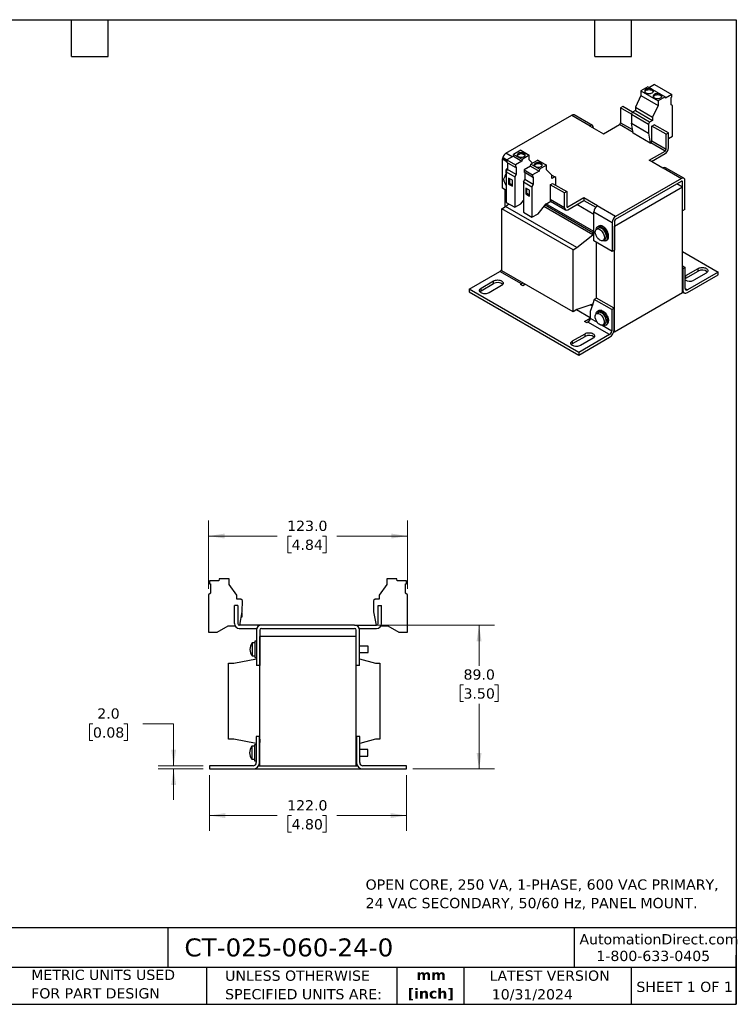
# Model space of a CAD drawing. Header units: millimetres. Extents: x 19 to 819, y 19 to 629.
# Tile 2 of 2: x 376 to 819, y 19 to 629. Entities that reach past the tile are written whole.
import ezdxf

# ---------------------------------------------------------------- set-up
doc = ezdxf.new("R2010")
doc.units = ezdxf.units.MM
doc.header["$LTSCALE"] = 3
doc.linetypes.add('SLD-Solid', pattern=[0])
doc.layers.add('TEXT', color=140, linetype='SLD-Solid', lineweight=25)
doc.styles.add('SLDTEXTSTYLE0', font='VERDANA.TTF')
doc.styles.add('SLDTEXTSTYLE1', font='VERDANAB.TTF')
doc.dimstyles.new('SLDDIMSTYLE0', dxfattribs={"dimtxt": 6.474023, "dimasz": 9.906, "dimexe": 0, "dimexo": 0.0625, "dimgap": 1.618506, "dimtad": 0, "dimtih": 1, "dimtoh": 1, "dimrnd": 1e-09, "dimzin": 4, "dimdsep": 46, "dimtxsty": 'SLDTEXTSTYLE0', "dimsah": 1, "dimcen": 0.09, "dimadec": 0, "dimazin": 1, "dimtfac": 1, "dimtofl": 0, "dimtmove": 0, "dimatfit": 3, "dimfxl": 0, "dimfrac": 2, "dimtolj": 1, "dimtzin": 12, "dimarcsym": 0})
doc.dimstyles.new('SLDDIMSTYLE2', dxfattribs={"dimtxt": 6.474023, "dimasz": 9.906, "dimexe": 0, "dimexo": 0.0625, "dimgap": 1.618506, "dimtad": 0, "dimtih": 1, "dimtoh": 1, "dimrnd": 1e-09, "dimzin": 4, "dimdsep": 46, "dimtxsty": 'SLDTEXTSTYLE0', "dimsah": 1, "dimcen": 0.09, "dimadec": 0, "dimazin": 1, "dimtfac": 1, "dimtmove": 0, "dimatfit": 0, "dimfxl": 0, "dimfrac": 2, "dimtolj": 1, "dimtzin": 12, "dimarcsym": 0})

# ---------------------------------------------------------------- blocks, each defined once
blk = doc.blocks.new('_D_2')
at = {"color": 7, "linetype": 'SLD-Solid', "lineweight": 0}
for p, q in [((493.09, 160.97), (493.09, 126.39)), ((615.09, 160.97), (615.09, 126.39)), ((493.09, 135.91), (535.12, 135.91)), ((543.9, 135.91), (541.72, 135.91)), ((541.72, 135.91), (541.72, 125.62)), ((563.13, 135.91), (565.31, 135.91)), ((565.31, 135.91), (565.31, 125.62)), ((615.09, 135.91), (571.91, 135.91)), ((541.72, 125.62), (543.9, 125.62)), ((565.31, 125.62), (563.13, 125.62))]:
    blk.add_line(p, q, dxfattribs=at)
at = {"color": 7, "linetype": 'SLD-Solid', "lineweight": 18}
for points in [[(493.09, 135.91), (503, 134.39), (503, 137.44)], [(615.09, 135.91), (605.19, 137.44), (605.19, 134.39)]]:
    blk.add_solid(points, dxfattribs=at)
at = {"color": 7, "linetype": 'SLD-Solid', "lineweight": 18, "char_height": 6.35, "attachment_point": 1, "style": 'SLDTEXTSTYLE0'}
for s, insert in [('122.0', (541.2, 145.43)), ('4.80', (543.9, 133.69))]:
    blk.add_mtext(s, dxfattribs=dict(at, insert=insert))
blk = doc.blocks.new('_D_3')
at = {"color": 7, "linetype": 'SLD-Solid', "lineweight": 0}
for p, q in [((421, 192.75), (418.82, 192.75)), ((418.82, 192.75), (418.82, 182.46)), ((440.23, 192.75), (442.41, 192.75)), ((442.41, 192.75), (442.41, 182.46)), ((451.91, 192.75), (470.96, 192.75)), ((470.96, 192.75), (470.96, 166.78)), ((418.82, 182.46), (421, 182.46)), ((442.41, 182.46), (440.23, 182.46)), ((489.28, 166.78), (461.43, 166.78)), ((489.28, 164.78), (461.43, 164.78)), ((470.96, 164.78), (470.96, 145.73))]:
    blk.add_line(p, q, dxfattribs=at)
at = {"color": 7, "linetype": 'SLD-Solid', "lineweight": 18}
for points in [[(470.96, 166.78), (472.48, 176.68), (469.44, 176.68)], [(470.96, 164.78), (469.44, 154.87), (472.48, 154.87)]]:
    blk.add_solid(points, dxfattribs=at)
at = {"color": 7, "linetype": 'SLD-Solid', "lineweight": 18, "char_height": 6.35, "attachment_point": 1, "style": 'SLDTEXTSTYLE0'}
for s, insert in [('2.0', (423.69, 202.26)), ('0.08', (421, 190.53))]:
    blk.add_mtext(s, dxfattribs=dict(at, insert=insert))
blk = doc.blocks.new('_D_4')
at = {"color": 7, "linetype": 'SLD-Solid', "lineweight": 0}
for p, q in [((586.75, 253.78), (669.5, 253.78)), ((659.97, 253.78), (659.97, 228.64)), ((650.35, 216.9), (648.18, 216.9)), ((648.18, 216.9), (648.18, 206.61)), ((669.59, 216.9), (671.77, 216.9)), ((671.77, 216.9), (671.77, 206.61)), ((648.18, 206.61), (650.35, 206.61)), ((659.97, 164.78), (659.97, 205.16)), ((671.77, 206.61), (669.59, 206.61)), ((618.9, 164.78), (669.5, 164.78))]:
    blk.add_line(p, q, dxfattribs=at)
at = {"color": 7, "linetype": 'SLD-Solid', "lineweight": 18}
for points in [[(659.97, 253.78), (658.45, 243.87), (661.5, 243.87)], [(659.97, 164.78), (661.5, 174.68), (658.45, 174.68)]]:
    blk.add_solid(points, dxfattribs=at)
at = {"color": 7, "linetype": 'SLD-Solid', "lineweight": 18, "char_height": 6.35, "attachment_point": 1, "style": 'SLDTEXTSTYLE0'}
for s, insert in [('89.0', (650.35, 226.41)), ('3.50', (650.35, 214.68))]:
    blk.add_mtext(s, dxfattribs=dict(at, insert=insert))
blk = doc.blocks.new('_D_5')
at = {"color": 7, "linetype": 'SLD-Solid', "lineweight": 0}
for p, q in [((492.59, 276.28), (492.59, 318.49)), ((615.59, 276.28), (615.59, 318.49)), ((492.59, 308.96), (535.12, 308.96)), ((543.9, 308.96), (541.72, 308.96)), ((541.72, 308.96), (541.72, 298.67)), ((563.13, 308.96), (565.31, 308.96)), ((565.31, 308.96), (565.31, 298.67)), ((615.59, 308.96), (571.91, 308.96)), ((541.72, 298.67), (543.9, 298.67)), ((565.31, 298.67), (563.13, 298.67))]:
    blk.add_line(p, q, dxfattribs=at)
at = {"color": 7, "linetype": 'SLD-Solid', "lineweight": 18}
for points in [[(492.59, 308.96), (502.5, 307.44), (502.5, 310.49)], [(615.59, 308.96), (605.69, 310.49), (605.69, 307.44)]]:
    blk.add_solid(points, dxfattribs=at)
at = {"color": 7, "linetype": 'SLD-Solid', "lineweight": 18, "char_height": 6.35, "attachment_point": 1, "style": 'SLDTEXTSTYLE0'}
for s, insert in [('123.0', (541.2, 318.48)), ('4.84', (543.9, 306.74))]:
    blk.add_mtext(s, dxfattribs=dict(at, insert=insert))

msp = doc.modelspace()

# ---------------------------------------------------------------- linework, layer by layer
for p, q in [((764.474, 587.111), (760.111, 584.592)), ((764.474, 587.111), (775.081, 580.987)), ((768.629, 588.447), (765.394, 586.58)), ((768.629, 588.447), (779.236, 582.324)), ((760.111, 581.734), (756.682, 574.402)), ((760.111, 584.592), (760.111, 581.734)), ((760.111, 584.592), (770.718, 578.469)), ((760.111, 581.734), (770.718, 575.611)), ((775.081, 580.987), (770.718, 578.469)), ((775.243, 580.02), (775.081, 580.987)), ((779.236, 582.324), (775.243, 580.02)), ((778.814, 580.567), (779.236, 580.81)), ((778.814, 575.946), (778.814, 580.567)), ((779.236, 580.81), (779.236, 582.324)), ((748.903, 574.854), (747.489, 574.037)), ((754.219, 570.152), (747.489, 574.037)), ((747.489, 574.037), (747.489, 564.892)), ((754.914, 571.384), (748.903, 574.854)), ((756.682, 574.402), (767.288, 568.279)), ((756.682, 574.402), (756.682, 572.405)), ((770.718, 575.611), (767.288, 568.279)), ((770.718, 578.469), (770.718, 575.611)), ((779.663, 575.456), (778.814, 575.946)), ((779.663, 556.594), (779.663, 575.456)), ((676.531, 545.972), (717.331, 569.525)), ((717.331, 569.525), (728.645, 562.994)), ((730.145, 563.142), (718.831, 569.674)), ((754.219, 570.181), (754.914, 571.385)), ((754.219, 570.181), (764.825, 564.058)), ((754.219, 570.181), (754.304, 564.61)), ((756.682, 572.405), (754.914, 571.385)), ((765.52, 565.261), (754.914, 571.385)), ((756.682, 572.405), (767.288, 566.282)), ((767.288, 568.279), (767.288, 566.282)), ((728.645, 562.994), (728.397, 562.851)), ((728.397, 562.851), (736.883, 557.952)), ((730.766, 561.483), (730.766, 561.769)), ((736.883, 557.952), (746.782, 563.667)), ((755.284, 558.76), (746.782, 563.667)), ((747.489, 564.892), (754.981, 560.567)), ((754.304, 564.61), (764.91, 558.487)), ((755.343, 558.404), (754.304, 564.61)), ((765.52, 565.261), (764.825, 564.058)), ((764.825, 564.058), (764.91, 558.487)), ((767.288, 566.282), (765.52, 565.261)), ((766.935, 562.812), (768.349, 563.628)), ((766.935, 553.666), (766.935, 562.812)), ((775.774, 557.709), (766.935, 562.812)), ((777.188, 558.526), (768.349, 563.628)), ((765.95, 552.281), (755.343, 558.404)), ((764.91, 558.487), (765.95, 552.281)), ((775.774, 557.709), (777.188, 558.526)), ((775.774, 548.564), (775.774, 557.709)), ((777.188, 549.38), (777.188, 558.526)), ((777.188, 555.165), (779.663, 556.594)), ((765.95, 552.281), (766.228, 552.442)), ((775.066, 547.339), (766.228, 552.442)), ((766.935, 553.666), (775.774, 548.564)), ((674.454, 542.412), (674.854, 543.105)), ((677.206, 541.748), (674.854, 543.105)), ((680.488, 543.688), (676.531, 545.972)), ((681.198, 544.098), (677.206, 541.793)), ((681.198, 544.098), (681.36, 545.253)), ((681.198, 544.098), (686.501, 541.036)), ((685.723, 547.772), (681.36, 545.253)), ((686.663, 542.191), (681.36, 545.253)), ((685.723, 547.772), (691.027, 544.71)), ((691.027, 544.71), (686.663, 542.191)), ((691.027, 541.852), (691.027, 544.71)), ((765.167, 541.624), (775.066, 547.339)), ((766.581, 540.808), (775.066, 545.706)), ((674.41, 524.334), (674.41, 542.297)), ((677.206, 540.683), (674.41, 542.297)), ((674.454, 542.412), (677.206, 540.824)), ((677.206, 540.824), (674.454, 542.412)), ((677.206, 541.793), (677.206, 540.279)), ((677.206, 541.793), (682.509, 538.731)), ((682.509, 537.217), (677.206, 540.279)), ((677.627, 536.692), (677.324, 536.517)), ((677.627, 540.035), (677.627, 535.901)), ((686.501, 541.036), (682.509, 538.731)), ((682.509, 538.731), (682.509, 537.217)), ((682.509, 537.217), (682.93, 537.46)), ((682.93, 537.46), (682.93, 532.839)), ((686.663, 542.191), (686.501, 541.036)), ((691.805, 537.975), (687.812, 535.67)), ((693.119, 539.795), (691.027, 541.852)), ((691.805, 537.975), (691.967, 539.13)), ((691.805, 537.975), (697.108, 534.913)), ((696.33, 541.649), (691.967, 539.13)), ((697.27, 536.068), (691.967, 539.13)), ((696.33, 541.649), (701.633, 538.587)), ((701.633, 538.587), (697.27, 536.068)), ((701.633, 535.729), (701.633, 538.587)), ((773.652, 536.726), (765.167, 541.624)), ((773.9, 536.869), (773.652, 536.726)), ((773.9, 536.869), (785.213, 530.337)), ((786.713, 530.486), (775.4, 537.017)), ((676.779, 531.954), (676.141, 531.586)), ((676.779, 534.431), (677.627, 535.901)), ((676.779, 534.431), (682.082, 531.37)), ((676.779, 534.431), (676.779, 515.569)), ((682.93, 532.839), (677.627, 535.901)), ((680.597, 529.217), (678.263, 530.564)), ((678.263, 530.564), (678.264, 526.89)), ((682.93, 532.839), (682.082, 531.37)), ((682.082, 531.37), (682.082, 512.507)), ((687.812, 535.67), (693.115, 532.608)), ((687.812, 535.67), (687.812, 534.156)), ((693.115, 531.094), (687.812, 534.156)), ((688.234, 533.912), (688.234, 529.778)), ((697.108, 534.913), (693.115, 532.608)), ((693.115, 532.608), (693.115, 531.094)), ((693.115, 531.094), (693.537, 531.337)), ((693.537, 531.337), (693.537, 526.716)), ((697.27, 536.068), (697.108, 534.913)), ((705.063, 532.357), (701.633, 535.729)), ((704.954, 532.464), (706.831, 531.381)), ((705.063, 530.36), (705.063, 532.357)), ((706.831, 531.381), (705.063, 530.36)), ((707.526, 530.979), (706.831, 531.381)), ((707.453, 526.122), (707.526, 530.979)), ((676.779, 522.966), (674.41, 524.334)), ((678.264, 526.89), (678.971, 527.298)), ((678.264, 526.89), (680.597, 525.542)), ((678.971, 527.298), (678.971, 530.156)), ((678.971, 527.298), (680.597, 526.359)), ((680.597, 525.542), (680.597, 529.217)), ((687.385, 528.308), (688.234, 529.778)), ((687.385, 528.308), (692.688, 525.247)), ((687.385, 528.308), (687.385, 509.446)), ((693.537, 526.716), (688.234, 529.778)), ((691.204, 523.094), (688.87, 524.441)), ((688.87, 524.441), (688.87, 520.766)), ((693.537, 526.716), (692.688, 525.247)), ((692.688, 525.247), (692.688, 506.384)), ((704.002, 526.482), (705.416, 527.298)), ((704.002, 526.482), (704.002, 517.336)), ((712.841, 521.379), (704.002, 526.482)), ((705.416, 527.298), (714.255, 522.195)), ((785.85, 524.989), (743.777, 500.701)), ((785.213, 530.337), (744.413, 506.784)), ((744.413, 505.151), (785.213, 528.704)), ((785.85, 524.989), (782.314, 527.03)), ((785.92, 528.296), (785.213, 528.704)), ((785.85, 459.665), (785.85, 524.989)), ((785.92, 510.332), (785.92, 528.296)), ((787.335, 511.149), (787.335, 529.112)), ((675.895, 523.476), (675.895, 512.699)), ((688.87, 520.766), (689.577, 521.175)), ((688.87, 520.766), (691.204, 519.419)), ((689.577, 521.175), (689.577, 524.033)), ((689.577, 521.175), (691.204, 520.236)), ((691.204, 519.419), (691.204, 523.094)), ((714.255, 522.195), (712.841, 521.379)), ((712.841, 512.234), (712.841, 521.379)), ((714.255, 522.195), (714.255, 513.05)), ((724.862, 518.357), (714.962, 512.642)), ((733.347, 513.458), (724.862, 518.357)), ((724.862, 518.357), (724.862, 516.724)), ((674.057, 511.638), (676.39, 512.985)), ((676.39, 512.985), (678.429, 514.616)), ((720.513, 487.513), (676.39, 512.985)), ((676.779, 515.569), (682.082, 512.507)), ((682.082, 512.507), (685.83, 514.671)), ((685.83, 514.671), (687.385, 516.606)), ((696.436, 508.548), (701.23, 514.511)), ((730.413, 495.432), (700.004, 512.987)), ((700.834, 514.019), (730.413, 496.943)), ((701.23, 514.511), (704.286, 516.276)), ((730.978, 497.515), (701.383, 514.6)), ((712.841, 512.234), (704.002, 517.336)), ((704.184, 516.217), (713.462, 510.86)), ((714.255, 513.05), (714.962, 512.642)), ((714.962, 511.009), (724.862, 516.724)), ((730.978, 508.089), (720.442, 514.172)), ((724.862, 516.724), (732.155, 512.513)), ((733.1, 513.315), (733.347, 513.458)), ((744.413, 506.784), (733.1, 513.315)), ((718.18, 486.166), (674.057, 511.638)), ((674.057, 473.261), (674.057, 511.638)), ((687.385, 509.446), (692.688, 506.384)), ((692.688, 506.384), (696.436, 508.548)), ((730.978, 509.641), (742.292, 503.11)), ((730.978, 491.677), (730.978, 509.641)), ((785.85, 510.373), (785.92, 510.332)), ((787.335, 511.149), (785.92, 510.332)), ((734.135, 500.907), (733.428, 500.499)), ((742.292, 503.11), (742.292, 485.146)), ((743.706, 503.926), (743.706, 485.962)), ((743.777, 500.701), (743.706, 500.742)), ((743.777, 435.377), (743.777, 500.701)), ((720.513, 487.513), (730.413, 495.432)), ((730.978, 497.27), (730.413, 496.943)), ((730.413, 495.432), (730.413, 496.943)), ((733.928, 499.633), (732.71, 498.929)), ((742.292, 485.146), (730.978, 491.677)), ((732.463, 490.82), (732.463, 456.198)), ((736.709, 492.001), (737.928, 492.705)), ((738.428, 491.839), (739.135, 492.247)), ((718.18, 486.166), (720.513, 487.513)), ((718.18, 447.789), (718.18, 486.166)), ((743.706, 485.962), (742.292, 485.146)), ((785.85, 485.178), (807.947, 472.421)), ((785.85, 476.2), (787.441, 475.281)), ((653.798, 461.808), (672.889, 472.83)), ((686.325, 465.074), (672.889, 472.83)), ((718.18, 447.789), (674.057, 473.261)), ((785.85, 474.567), (786.027, 474.465)), ((787.441, 475.281), (786.027, 474.465)), ((786.027, 474.465), (786.027, 461.4)), ((787.441, 462.217), (787.441, 475.281)), ((787.441, 469.928), (787.819, 470.186)), ((787.819, 470.186), (795.597, 474.677)), ((787.819, 468.553), (795.597, 473.044)), ((787.819, 468.553), (787.819, 470.186)), ((807.947, 472.421), (788.855, 461.4)), ((788.855, 459.767), (807.947, 470.788)), ((800.547, 471.819), (792.769, 467.329)), ((795.597, 473.044), (795.597, 474.677)), ((807.947, 470.788), (807.947, 472.421)), ((661.197, 462.41), (668.976, 466.9)), ((661.197, 460.777), (668.976, 465.267)), ((673.925, 464.043), (666.147, 459.553)), ((668.976, 465.267), (668.976, 466.9)), ((685.617, 464.665), (686.325, 465.074)), ((687.032, 463.849), (685.617, 464.665)), ((688.696, 464.81), (687.032, 463.849)), ((787.441, 468.295), (787.819, 468.553)), ((721.68, 422.62), (653.798, 461.808)), ((653.798, 461.808), (653.798, 460.175)), ((653.798, 460.175), (721.68, 420.987)), ((661.197, 460.777), (661.197, 462.41)), ((743.777, 435.377), (785.85, 459.665)), ((786.027, 461.4), (785.85, 461.502)), ((785.85, 460.149), (786.855, 459.569)), ((787.441, 462.216), (788.855, 461.4)), ((730.307, 452.608), (720.513, 449.136)), ((730.281, 452.599), (728.751, 447.93)), ((729.898, 451.432), (728.792, 452.071)), ((731.226, 455.483), (730.307, 452.678)), ((730.307, 452.678), (730.307, 452.608)), ((732.64, 456.3), (731.226, 455.483)), ((742.186, 449.156), (731.226, 455.483)), ((743.6, 449.973), (732.64, 456.3)), ((720.513, 449.136), (718.18, 447.789)), ((728.751, 444.051), (720.228, 448.971)), ((728.751, 447.93), (728.751, 443.847)), ((733.822, 447.312), (732.603, 446.609)), ((734.029, 448.587), (733.322, 448.178)), ((743.6, 449.973), (742.186, 449.156)), ((742.186, 449.156), (742.186, 436.091)), ((743.6, 436.908), (743.6, 449.973)), ((725.215, 441.806), (728.751, 443.847)), ((726.63, 440.99), (725.215, 441.806)), ((727.337, 441.398), (726.63, 440.99)), ((740.772, 433.642), (727.337, 441.398)), ((728.751, 443.847), (732.988, 441.401)), ((736.225, 439.532), (742.186, 436.091)), ((736.603, 439.68), (737.822, 440.384)), ((738.322, 439.518), (739.029, 439.926)), ((717.773, 429.75), (725.551, 434.24)), ((740.772, 433.642), (721.68, 422.62)), ((725.551, 432.607), (725.551, 434.24)), ((743.402, 435.593), (743.777, 435.377)), ((717.773, 428.117), (725.551, 432.607)), ((717.773, 428.117), (717.773, 429.75)), ((721.68, 420.987), (740.772, 432.009)), ((730.501, 431.383), (722.723, 426.892)), ((721.68, 422.62), (721.68, 420.987)), ((493.197, 281.18), (493.197, 279.325)), ((498.843, 281.18), (493.197, 281.18)), ((499.073, 282.48), (498.843, 281.18)), ((505.243, 282.48), (499.073, 282.48)), ((505.243, 278.98), (505.243, 282.48)), ((602.943, 282.48), (602.943, 278.98)), ((609.114, 282.48), (602.943, 282.48)), ((609.343, 281.18), (609.114, 282.48)), ((614.99, 281.18), (609.343, 281.18)), ((614.99, 279.325), (614.99, 281.18)), ((493.197, 279.325), (493.793, 279.325)), ((493.793, 279.325), (493.793, 273.666)), ((510.093, 272.425), (505.243, 278.98)), ((602.943, 278.98), (598.093, 272.425)), ((614.393, 279.325), (614.99, 279.325)), ((614.393, 273.666), (614.393, 279.325)), ((493.793, 273.666), (492.593, 272.466)), ((492.593, 272.466), (492.593, 249.366)), ((510.093, 269.98), (510.093, 272.425)), ((512.593, 269.98), (510.093, 269.98)), ((513.576, 268.997), (512.593, 269.98)), ((513.456, 262.114), (513.576, 268.997)), ((595.593, 269.98), (594.611, 268.997)), ((594.611, 268.997), (594.731, 262.114)), ((598.093, 269.98), (595.593, 269.98)), ((598.093, 272.425), (598.093, 269.98)), ((615.593, 272.466), (614.393, 273.666)), ((615.593, 249.366), (615.593, 272.466)), ((508.593, 254.78), (508.593, 265.98)), ((510.593, 265.98), (508.593, 265.98)), ((510.593, 265.98), (510.593, 254.78)), ((597.593, 254.78), (597.593, 265.98)), ((597.593, 265.98), (599.593, 265.98)), ((599.593, 254.78), (599.593, 265.98)), ((511.986, 253.78), (513.456, 262.114)), ((512.903, 258.98), (513.293, 258.98)), ((513.293, 258.98), (513.293, 261.191)), ((594.731, 262.114), (596.2, 253.78)), ((497.893, 249.366), (504.673, 253.28)), ((504.673, 253.28), (508.995, 253.28)), ((525.243, 253.78), (511.593, 253.78)), ((511.593, 251.78), (522.415, 251.78)), ((522.243, 250.78), (522.243, 228.78)), ((524.243, 250.78), (524.243, 228.78)), ((582.943, 253.78), (525.243, 253.78)), ((525.243, 251.78), (582.943, 251.78)), ((582.943, 253.78), (596.593, 253.78)), ((583.943, 228.78), (583.943, 250.78)), ((585.772, 251.78), (596.593, 251.78)), ((585.943, 228.78), (585.943, 250.78)), ((599.191, 253.28), (603.514, 253.28)), ((603.514, 253.28), (610.293, 249.366)), ((492.593, 249.366), (497.893, 249.366)), ((524.343, 166.779), (524.343, 246.78)), ((583.843, 246.78), (524.343, 246.78)), ((583.843, 166.779), (583.843, 246.78)), ((610.293, 249.366), (615.593, 249.366)), ((521.243, 242.78), (519.52, 242.78)), ((519.52, 242.78), (519.52, 234.78)), ((522.243, 243.78), (521.243, 243.78)), ((521.243, 243.78), (521.243, 233.78)), ((524.343, 241.03), (524.243, 241.03)), ((583.943, 240.78), (583.843, 240.78)), ((591.243, 240.78), (585.943, 240.78)), ((591.243, 236.78), (591.243, 240.78)), ((508.243, 230.279), (522.243, 232.979)), ((519.52, 234.78), (521.243, 234.78)), ((521.243, 233.78), (522.243, 233.78)), ((524.243, 236.53), (524.343, 236.53)), ((524.243, 232.329), (524.243, 232.328)), ((524.243, 232.328), (524.243, 230.279)), ((583.843, 236.78), (583.943, 236.78)), ((585.943, 236.78), (591.243, 236.78)), ((585.943, 232.979), (595.943, 230.279)), ((504.944, 183.279), (504.944, 230.279)), ((504.944, 230.279), (508.243, 230.279)), ((524.243, 228.78), (522.243, 228.78)), ((524.243, 230.279), (524.343, 230.279)), ((583.843, 230.279), (583.943, 230.279)), ((585.943, 228.78), (583.943, 228.78)), ((595.943, 230.279), (598.543, 230.279)), ((598.543, 230.279), (598.543, 183.279)), ((508.243, 183.279), (504.944, 183.279)), ((522.093, 180.607), (508.243, 183.279)), ((522.093, 184.779), (522.093, 168.779)), ((524.093, 184.779), (522.093, 184.779)), ((524.093, 168.779), (524.093, 184.779)), ((524.243, 183.279), (524.343, 183.279)), ((524.243, 183.279), (524.243, 181.228)), ((583.843, 183.279), (583.943, 183.279)), ((583.943, 181.228), (583.943, 183.279)), ((584.093, 184.779), (584.093, 168.779)), ((586.093, 184.779), (584.093, 184.779)), ((586.093, 168.779), (586.093, 184.779)), ((595.943, 183.279), (586.093, 180.619)), ((598.543, 183.279), (595.943, 183.279)), ((521.093, 178.779), (519.37, 178.779)), ((519.37, 178.779), (519.37, 174.779)), ((522.093, 179.779), (521.093, 179.779)), ((521.093, 179.779), (521.093, 174.779)), ((524.243, 181.228), (524.093, 180.812)), ((524.343, 177.029), (524.093, 177.029)), ((584.093, 180.812), (583.943, 181.228)), ((519.37, 174.779), (519.37, 170.779)), ((519.37, 170.779), (521.093, 170.779)), ((521.093, 174.779), (521.093, 169.779)), ((524.093, 172.529), (524.343, 172.529)), ((584.093, 176.779), (583.843, 176.779)), ((583.843, 172.779), (584.093, 172.779)), ((591.093, 176.779), (586.093, 176.779)), ((586.093, 172.779), (591.093, 172.779)), ((591.093, 174.779), (591.093, 176.779)), ((591.093, 172.779), (591.093, 174.779)), ((493.093, 166.779), (493.093, 164.779)), ((520.093, 166.779), (493.093, 166.779)), ((493.093, 164.779), (520.093, 164.779)), ((520.093, 164.779), (588.093, 164.779)), ((521.093, 169.779), (522.093, 169.779)), ((523.557, 166.779), (524.343, 166.779)), ((524.343, 166.779), (583.843, 166.779)), ((583.843, 166.779), (584.629, 166.779)), ((615.093, 166.779), (588.093, 166.779)), ((588.093, 164.779), (615.093, 164.779)), ((615.093, 164.779), (615.093, 166.779))]:
    msp.add_line(p, q)
at = {"flags": 128}
for points in [[(763.222, 583.326), (763.695, 583.109), (764.24, 582.957), (764.829, 582.879), (765.434, 582.879), (766.023, 582.957), (766.568, 583.109), (767.041, 583.326), (767.418, 583.599), (767.68, 583.914), (767.815, 584.254), (767.815, 584.603), (767.68, 584.943), (767.418, 585.258), (767.041, 585.53), (766.568, 585.748), (766.023, 585.9), (765.434, 585.977), (764.829, 585.977), (764.24, 585.9), (763.695, 585.748), (763.222, 585.53), (762.845, 585.258), (762.583, 584.943), (762.449, 584.603), (762.449, 584.254), (762.583, 583.914), (762.845, 583.599), (763.222, 583.326)], [(767.737, 584.02), (767.68, 584.127), (767.418, 584.441), (767.041, 584.714), (766.568, 584.932), (766.023, 585.083), (765.434, 585.161), (764.829, 585.161), (764.24, 585.083), (763.695, 584.932), (763.222, 584.714), (762.845, 584.441), (762.583, 584.127), (762.526, 584.02)], [(768.526, 580.265), (768.998, 580.047), (769.543, 579.896), (770.133, 579.818), (770.737, 579.818), (771.327, 579.896), (771.871, 580.047), (772.344, 580.265), (772.721, 580.538), (772.983, 580.852), (773.118, 581.192), (773.118, 581.541), (772.983, 581.882), (772.721, 582.196), (772.344, 582.469), (771.871, 582.687), (771.327, 582.838), (770.737, 582.916), (770.133, 582.916), (769.543, 582.838), (768.998, 582.687), (768.526, 582.469), (768.149, 582.196), (767.886, 581.882), (767.752, 581.541), (767.752, 581.192), (767.886, 580.852), (768.149, 580.538), (768.526, 580.265)], [(773.041, 580.959), (772.983, 581.065), (772.721, 581.38), (772.344, 581.652), (771.871, 581.87), (771.327, 582.021), (770.737, 582.099), (770.133, 582.099), (769.543, 582.021), (768.998, 581.87), (768.526, 581.652), (768.149, 581.38), (767.886, 581.065), (767.829, 580.959)], [(684.239, 543.853), (684.694, 543.645), (685.22, 543.503), (685.788, 543.436), (686.369, 543.445), (686.929, 543.532), (687.44, 543.691), (687.874, 543.914), (688.207, 544.188), (688.421, 544.5), (688.505, 544.831), (688.455, 545.165), (688.272, 545.483), (687.967, 545.768), (687.557, 546.005), (687.063, 546.181), (686.512, 546.287), (685.934, 546.316), (685.359, 546.267), (684.82, 546.144), (684.344, 545.951), (683.958, 545.701), (683.683, 545.406), (683.533, 545.083), (683.516, 544.748), (683.633, 544.419), (683.879, 544.116), (684.239, 543.853)], [(694.845, 537.73), (695.3, 537.522), (695.827, 537.38), (696.395, 537.313), (696.975, 537.322), (697.536, 537.409), (698.047, 537.568), (698.48, 537.791), (698.813, 538.065), (699.028, 538.377), (699.112, 538.708), (699.061, 539.042), (698.879, 539.36), (698.574, 539.645), (698.163, 539.882), (697.669, 540.058), (697.118, 540.164), (696.54, 540.193), (695.966, 540.144), (695.426, 540.021), (694.951, 539.828), (694.565, 539.578), (694.29, 539.283), (694.139, 538.959), (694.122, 538.624), (694.24, 538.296), (694.485, 537.993), (694.845, 537.73)], [(675.513, 528.432), (675.42, 528.798), (675.324, 529.446), (675.324, 530.049), (675.42, 530.586), (675.609, 531.039), (675.884, 531.393), (676.235, 531.635), (676.652, 531.758), (676.779, 531.77)], [(732.42, 498.705), (732.501, 499.15), (732.69, 499.678), (732.968, 500.11), (733.327, 500.436), (733.756, 500.644), (734.245, 500.731), (734.78, 500.693), (735.346, 500.532), (735.928, 500.251), (736.51, 499.86), (737.076, 499.368), (737.611, 498.788), (738.1, 498.137), (738.529, 497.432), (738.888, 496.693), (739.166, 495.94), (739.355, 495.192), (739.452, 494.472), (739.452, 493.798), (739.355, 493.188), (739.166, 492.66), (738.888, 492.227), (738.529, 491.902), (738.1, 491.693), (737.611, 491.607), (737.076, 491.645), (736.51, 491.806), (736.37, 491.863)], [(739.135, 492.247), (739.236, 492.31), (739.595, 492.635), (739.873, 493.068), (740.063, 493.596), (740.159, 494.206), (740.159, 494.88), (740.063, 495.601), (739.873, 496.348), (739.595, 497.101), (739.236, 497.841), (738.807, 498.545), (738.318, 499.196), (737.783, 499.776), (737.217, 500.268), (736.635, 500.66), (736.053, 500.94), (735.487, 501.101), (734.952, 501.139), (734.464, 501.052), (734.135, 500.907)], [(732.081, 495.776), (731.989, 496.142), (731.893, 496.79), (731.893, 497.392), (731.989, 497.93), (732.177, 498.383), (732.452, 498.737), (732.804, 498.979), (733.22, 499.102), (733.688, 499.101), (734.19, 498.976), (734.709, 498.731), (735.229, 498.376), (735.731, 497.921), (736.198, 497.383), (736.615, 496.779), (736.966, 496.131), (737.241, 495.459), (737.43, 494.789), (737.526, 494.141), (737.526, 493.538), (737.43, 493.001), (737.241, 492.548), (736.966, 492.194), (736.615, 491.952), (736.198, 491.829), (735.731, 491.83), (735.229, 491.955), (734.709, 492.199), (734.709, 492.199)], [(737.928, 492.705), (738.185, 492.897), (738.46, 493.251), (738.649, 493.704), (738.744, 494.242), (738.744, 494.844), (738.649, 495.492), (738.46, 496.163), (738.185, 496.834), (737.834, 497.482), (737.417, 498.086), (736.95, 498.625), (736.448, 499.079), (735.928, 499.435), (735.408, 499.679), (734.906, 499.804), (734.439, 499.805), (734.023, 499.683), (733.928, 499.633)], [(734.709, 492.199), (734.19, 492.555), (733.733, 492.964)], [(795.597, 474.677), (796.128, 474.928), (796.733, 475.115), (797.389, 475.23), (798.072, 475.268), (798.755, 475.23), (799.412, 475.115), (800.017, 474.928), (800.547, 474.677), (800.982, 474.37), (801.306, 474.021), (801.505, 473.642), (801.572, 473.248), (801.505, 472.854), (801.306, 472.475), (800.982, 472.125), (800.547, 471.819)], [(668.976, 466.9), (669.506, 467.152), (670.111, 467.338), (670.768, 467.453), (671.451, 467.492), (672.133, 467.453), (672.79, 467.338), (673.395, 467.152), (673.925, 466.9), (674.361, 466.594), (674.684, 466.245), (674.883, 465.866), (674.951, 465.472), (674.883, 465.077), (674.684, 464.698), (674.361, 464.349), (673.925, 464.043)], [(666.147, 459.553), (665.617, 459.301), (665.012, 459.115), (664.355, 459), (663.672, 458.961), (662.99, 459), (662.333, 459.115), (661.728, 459.301), (661.197, 459.553), (660.762, 459.859), (660.439, 460.208), (660.24, 460.587), (660.172, 460.981), (660.24, 461.376), (660.439, 461.755), (660.762, 462.104), (661.197, 462.41)], [(660.471, 460.165), (660.762, 460.471), (661.197, 460.777)], [(731.983, 443.426), (731.966, 443.487), (731.823, 444.149), (731.775, 444.777), (731.823, 445.35), (731.966, 445.847), (732.199, 446.252), (732.513, 446.552), (732.899, 446.735), (733.343, 446.796), (733.829, 446.733), (734.342, 446.547), (734.864, 446.246), (735.377, 445.839), (735.864, 445.341), (736.308, 444.767), (736.694, 444.138), (737.008, 443.476), (737.241, 442.802), (737.384, 442.14), (737.432, 441.512), (737.432, 441.512)], [(732.314, 446.385), (732.335, 446.533), (732.478, 447.104), (732.713, 447.586), (733.032, 447.966), (733.427, 448.234), (733.888, 448.382), (734.402, 448.407), (734.954, 448.307), (735.53, 448.085), (736.114, 447.748), (736.69, 447.305), (737.242, 446.767), (737.756, 446.15), (738.217, 445.47), (738.612, 444.745), (738.931, 443.996), (739.166, 443.243), (739.309, 442.507), (739.358, 441.807)], [(738.65, 442.215), (738.602, 442.843), (738.459, 443.505), (738.227, 444.179), (737.912, 444.842), (737.526, 445.471), (737.083, 446.044), (736.596, 446.543), (736.083, 446.95), (735.561, 447.251), (735.048, 447.436), (734.561, 447.5), (734.117, 447.439), (733.822, 447.312)], [(734.029, 448.587), (734.135, 448.642), (734.595, 448.791), (735.109, 448.815), (735.661, 448.715), (736.237, 448.494), (736.821, 448.157), (737.397, 447.713), (737.949, 447.175), (738.463, 446.558), (738.924, 445.878), (739.319, 445.153), (739.638, 444.404), (739.873, 443.652), (740.016, 442.915), (740.065, 442.215)], [(737.432, 441.512), (737.384, 440.939), (737.241, 440.442), (737.008, 440.037), (736.694, 439.738), (736.308, 439.554), (735.864, 439.493), (735.377, 439.556), (734.864, 439.742), (734.342, 440.043), (733.829, 440.45), (733.548, 440.724)], [(739.358, 441.807), (739.309, 441.163), (739.166, 440.592), (738.931, 440.11), (738.612, 439.73), (738.217, 439.462), (737.756, 439.314), (737.242, 439.289), (736.69, 439.389), (736.264, 439.542)], [(725.551, 434.24), (726.082, 434.491), (726.687, 434.678), (727.343, 434.793), (728.026, 434.832), (728.709, 434.793), (729.366, 434.678), (729.971, 434.491), (730.501, 434.24), (730.936, 433.934), (731.26, 433.584), (731.459, 433.205), (731.526, 432.811), (731.459, 432.417), (731.26, 432.038), (730.936, 431.689), (730.501, 431.383)], [(722.723, 426.892), (722.192, 426.641), (721.587, 426.454), (720.931, 426.339), (720.248, 426.301), (719.565, 426.339), (718.909, 426.454), (718.303, 426.641), (717.773, 426.892), (717.338, 427.198), (717.014, 427.548), (716.815, 427.927), (716.748, 428.321), (716.815, 428.715), (717.014, 429.094), (717.338, 429.444), (717.773, 429.75)], [(717.046, 427.504), (717.338, 427.81), (717.773, 428.117)]]:
    msp.add_lwpolyline(points, dxfattribs=at)
for centre, radius, start, end in [((718.21, 568.298), 1.509, 65.692881, 125.617577), ((729.473, 561.979), 1.31, 350.785963, 129.203285), ((745.954, 564.962), 1.537, 302.605478, 357.394522), ((765.399, 553.736), 1.537, 302.605478, 357.394522), ((772.582, 549.59), 4.61, 302.605478, 357.394522), ((679.015, 542.088), 4.61, 122.605478, 177.394522), ((686.006, 542.43), 3.145, 40.315593, 139.684407), ((774.238, 548.634), 1.537, 302.605478, 357.394522), ((678.296, 534.953), 1.82, 111.571512, 188.433864), ((696.613, 536.307), 3.145, 40.315593, 139.684407), ((774.778, 535.642), 1.509, 65.692881, 125.617577), ((678.11, 531.28), 2.26, 126.161399, 177.921711), ((681.611, 534.779), 5.117, 181.044181, 199.107182), ((786.041, 529.322), 1.31, 350.785963, 129.203285), ((785.489, 528.366), 0.437, 350.785963, 129.203285), ((705.842, 517.261), 1.841, 177.648792, 212.347157), ((714.134, 512.024), 1.31, 170.785963, 309.203285), ((714.686, 512.98), 0.437, 170.785963, 309.203285), ((735.584, 509.432), 4.61, 122.605478, 177.394522), ((746.898, 502.9), 4.61, 122.605478, 177.394522), ((745.241, 503.856), 1.537, 122.605478, 177.394522), ((671.254, 475.393), 3.041, 302.547132, 337.200107), ((798.017, 468.855), 4.837, 47.678695, 120.010575), ((671.395, 461.079), 4.837, 47.678695, 120.010575), ((684.945, 467.344), 2.657, 301.274166, 323.082077), ((682.929, 468.579), 6.183, 310.682414, 326.46418), ((790.319, 471.867), 5.158, 236.082428, 298.363207), ((787.751, 461.12), 1.747, 170.785963, 309.203285), ((788.303, 462.077), 0.873, 170.785963, 309.203285), ((725.68, 443.987), 3.074, 302.605478, 357.394522), ((736.67, 442.008), 1.991, 305.345529, 5.966651), ((737.608, 441.948), 2.471, 305.097729, 6.214452), ((727.971, 428.418), 4.837, 47.678695, 120.010575), ((737.459, 437.187), 6.147, 302.605478, 357.394522), ((739.116, 436.231), 3.074, 302.605478, 357.394522), ((511.593, 254.78), 3, 180, 270), ((511.593, 254.78), 1, 180, 270), ((525.243, 250.78), 3, 90, 180), ((525.243, 250.78), 1, 90, 180), ((582.943, 250.78), 3, 0, 90), ((582.943, 250.78), 1, 0, 90), ((596.593, 254.78), 1, 270, 0), ((596.593, 254.78), 3, 270, 0), ((524.643, 238.78), 6.5, 142.020128, 217.979872), ((524.493, 174.779), 6.5, 142.020128, 217.979872), ((520.093, 168.779), 2, 270, 0), ((520.093, 168.779), 4, 270, 0), ((588.093, 168.779), 4, 180, 270), ((588.093, 168.779), 2, 180, 270)]:
    msp.add_arc(centre, radius, start, end)
for points, knots in [([(675.53, 528.42), (675.586, 528.224), (675.726, 527.737), (676.092, 527.012), (676.455, 526.417), (676.72, 526.127), (676.779, 526.063)], [0, 0, 0, 0, 0.2275655, 0.5630736, 0.902486, 1, 1, 1, 1]), ([(732.098, 495.764), (732.155, 495.567), (732.295, 495.082), (732.657, 494.353), (733.138, 493.604), (733.54, 493.176), (733.734, 492.97)], [0, 0, 0, 0, 0.18703, 0.4627751, 0.7417291, 1, 1, 1, 1]), ([(732.001, 443.414), (732.055, 443.228), (732.193, 442.752), (732.552, 442.033), (733.008, 441.316), (733.381, 440.918), (733.546, 440.741)], [0, 0, 0, 0, 0.1865182, 0.4757786, 0.7684051, 1, 1, 1, 1])]:
    msp.add_open_spline(points, degree=3, knots=knots)
at = {"layer": 'TEXT'}
for p, q in [((19.05, 628.65), (819.15, 628.65)), ((407.67, 605.79), (407.67, 628.65)), ((430.53, 605.79), (430.53, 628.65)), ((731.52, 605.79), (731.52, 628.65)), ((754.38, 605.79), (754.38, 628.65)), ((819.15, 628.65), (819.15, 19.05)), ((407.67, 605.79), (430.53, 605.79)), ((731.52, 605.79), (754.38, 605.79)), ((819.15, 66.378), (19.05, 66.378)), ((467.277, 66.378), (467.277, 41.91)), ((718.726, 66.378), (718.726, 41.91)), ((819.15, 19.05), (819.15, 49.53)), ((819.15, 41.91), (19.05, 41.91)), ((491.341, 41.91), (491.341, 19.05)), ((609.073, 41.91), (609.073, 19.05)), ((650.436, 41.91), (650.436, 19.05)), ((754.046, 41.91), (754.046, 19.05)), ((19.05, 19.05), (819.15, 19.05))]:
    msp.add_line(p, q, dxfattribs=at)

# ---------------------------------------------------------------- texts
at = {"color": 7, "linetype": 'Continuous', "lineweight": 0, "char_height": 6.35, "attachment_point": 1, "style": 'SLDTEXTSTYLE0'}
for s, insert in [('OPEN CORE, 250 VA, 1-PHASE, 600 VAC PRIMARY, ', (589.747, 96.375)), ('24 VAC SECONDARY, 50/60 Hz, PANEL MOUNT.', (589.747, 84.909))]:
    msp.add_mtext(s, dxfattribs=dict(at, insert=insert))
at = {"color": 179, "linetype": 'SLD-Solid', "lineweight": 18, "char_height": 6.35, "attachment_point": 1, "style": 'SLDTEXTSTYLE0'}
for s, insert in [('AutomationDirect.com', (722.085, 62.509)), ('1-800-633-0405', (732.575, 52.191))]:
    msp.add_mtext(s, dxfattribs=dict(at, insert=insert))
at = {"layer": 'TEXT'}
for s, insert, char_height, attachment_point, style in [('CT-025-060-24-0', (477.623, 59.834), 11.1125, 1, 'SLDTEXTSTYLE0'), ('METRIC UNITS USED ', (382.813, 40.488), 6.35, 1, 'SLDTEXTSTYLE0'), ('UNLESS OTHERWISE ', (502.824, 39.964), 6.35, 1, 'SLDTEXTSTYLE0'), ('mm', (630.297, 40.437), 6.35, 2, 'SLDTEXTSTYLE1'), ('LATEST VERSION', (703.656, 39.972), 6.35, 2, 'SLDTEXTSTYLE0'), ('SHEET 1 OF 1', (757.324, 33.034), 6.35, 1, 'SLDTEXTSTYLE0'), ('FOR PART DESIGN', (382.813, 29.021), 6.35, 1, 'SLDTEXTSTYLE0'), ('SPECIFIED UNITS ARE:', (502.824, 28.497), 6.35, 1, 'SLDTEXTSTYLE0'), ('[inch]', (630.045, 28.971), 6.35, 2, 'SLDTEXTSTYLE1'), ('10/31/2024', (667.838, 28.405), 6.35, 1, 'SLDTEXTSTYLE0')]:
    msp.add_mtext(s, dxfattribs=dict(at, insert=insert, char_height=char_height, attachment_point=attachment_point, style=style))

# ---------------------------------------------------------------- dimensions: what is measured, and where the dimension line sits
at = {"color": 7, "linetype": 'SLD-Solid', "lineweight": 18}
dim = msp.add_linear_dim(base=(492.593, 308.963), p1=(615.593, 272.466), p2=(492.593, 272.466), dimstyle='SLDDIMSTYLE0', dxfattribs=at)
dim.commit()
dim.dimension.update_dxf_attribs({"geometry": '_D_5', "text_midpoint": (553.516, 308.963), "dimtype": 160})
for base, p1, p2, angle, dimstyle, picture, middle in [((659.974, 253.78), (615.093, 164.779), (582.943, 253.78), 90, 'SLDDIMSTYLE0', '_D_4', (659.974, 216.899)), ((470.96, 164.779), (493.093, 166.779), (493.093, 164.779), 90, 'SLDDIMSTYLE2', '_D_3', (470.96, 192.75)), ((615.093, 135.913), (493.093, 164.779), (615.093, 164.779), 0, 'SLDDIMSTYLE0', '_D_2', (553.516, 135.913))]:
    dim = msp.add_linear_dim(base=base, p1=p1, p2=p2, angle=angle, dimstyle=dimstyle, dxfattribs=at)
    dim.commit()
    dim.dimension.update_dxf_attribs({"geometry": picture, "text_midpoint": middle, "dimtype": 160})

doc.saveas('drawing.dxf')
